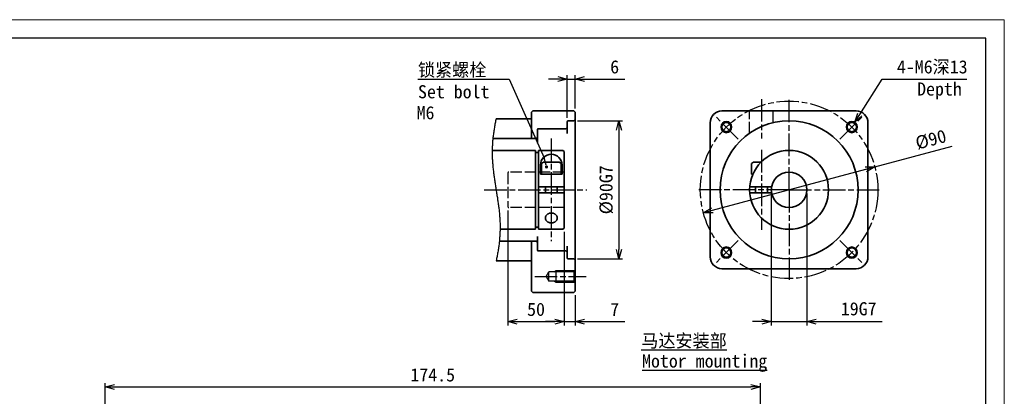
# Model space of a CAD drawing. Header units: millimetres. Extents: x 116 to 528, y 80 to 372.
# Tile 3 of 3: x 266 to 528, y 271 to 372. Entities that reach past the tile are written whole.
import ezdxf
from ezdxf.enums import TextEntityAlignment as Align

# ---------------------------------------------------------------- set-up
doc = ezdxf.new("R2010")
doc.units = ezdxf.units.MM
doc.linetypes.add('AM_ISO02W050x2', pattern=[3.75, 3, -0.75])
doc.linetypes.add('AM_ISO08W050x2', pattern=[9, 6, -0.75, 1.5, -0.75])
for name, color, linetype, lineweight in [('AM_1', 131, 'Continuous', 35), ('AM_5', 3, 'Continuous', 25), ('SYMBOL_VR', 7, 'Continuous', 25), ('图框_外框线', 7, 'Continuous', 18)]:
    doc.layers.add(name, color=color, linetype=linetype, lineweight=lineweight)
doc.dimstyles.new('AM_JIS$0', dxfattribs={"dimtxt": 3.5, "dimasz": 2.5, "dimexe": 1, "dimexo": 1, "dimgap": 1.5, "dimtad": 3, "dimdec": 3, "dimdsep": 46, "dimtxsty": 'Standard', "dimblk": 'OPEN30', "dimcen": 0, "dimclrd": 256, "dimclre": 256, "dimclrt": 2, "dimadec": 3, "dimazin": 2, "dimtp": 0.1, "dimtm": 0.1, "dimtfac": 0.71, "dimtdec": 3, "dimtmove": 0, "dimatfit": 3, "dimldrblk": 'OPEN30', "dimfxl": 1, "dimlwd": -1, "dimlwe": -1, "dimarcsym": 1})

# ---------------------------------------------------------------- blocks, each defined once
blk = doc.blocks.new('_Open30')
at = {"color": 0, "linetype": 'ByBlock', "lineweight": -2}
for p, q in [((-1, 0.27), (0, 0)), ((0, 0), (-1, -0.27)), ((0, 0), (-1, 0))]:
    blk.add_line(p, q, dxfattribs=at)
blk = doc.blocks.new('A3-123_アダプタタイプ_ブッシュ無し')
at = {"layer": 'SYMBOL_VR'}
h = blk.add_hatch(color=3, dxfattribs=at)
edge = h.paths.add_edge_path(flags=0)
edge.add_arc((-114.71, -34.03), 0.446, 0, 360)
at = {"layer": 'SYMBOL_VR', "color": 3}
for p, q in [((-109.22, -20.96), (-109.22, -9.63)), ((-107.12, -18.44), (-107.12, -9.63)), ((-148.93, -10.63), (-124.67, -10.63)), ((-124.67, -10.63), (-115.37, -31.62)), ((-111.72, -10.63), (-114.22, -10.63)), ((-109.22, -10.63), (-107.12, -10.63)), ((-104.62, -10.63), (-93.87, -10.63)), ((-31.27, -20.04), (-25.31, -10.63)), ((-25.31, -10.63), (-2.81, -10.63)), ((-128.59, -23.56), (-128.64, -23.85)), ((-128.54, -23.27), (-128.59, -23.56)), ((-128.49, -22.97), (-128.54, -23.27)), ((-128.43, -22.68), (-128.49, -22.97)), ((-128.37, -22.39), (-128.43, -22.68)), ((-128.32, -22.1), (-128.37, -22.39)), ((-128.25, -21.8), (-128.32, -22.1)), ((-128.19, -21.51), (-128.25, -21.8)), ((-128.13, -21.22), (-128.19, -21.51)), ((-106.44, -21.75), (-94.44, -21.75)), ((-128.93, -25.92), (-128.96, -26.22)), ((-128.89, -25.63), (-128.93, -25.92)), ((-128.86, -25.33), (-128.89, -25.63)), ((-128.82, -25.03), (-128.86, -25.33)), ((-128.78, -24.74), (-128.82, -25.03)), ((-128.73, -24.44), (-128.78, -24.74)), ((-128.69, -24.15), (-128.73, -24.44)), ((-128.64, -23.85), (-128.69, -24.15)), ((-95.44, -24.25), (-95.44, -56.01)), ((-129.15, -28.6), (-129.16, -28.89)), ((-129.13, -28.3), (-129.15, -28.6)), ((-129.11, -28), (-129.13, -28.3)), ((-129.09, -27.7), (-129.11, -28)), ((-129.07, -27.41), (-129.09, -27.7)), ((-129.05, -27.11), (-129.07, -27.41)), ((-129.02, -26.81), (-129.05, -27.11)), ((-128.99, -26.52), (-129.02, -26.81)), ((-128.96, -26.22), (-128.99, -26.52)), ((-27.29, -34.03), (-6.66, -28.52)), ((-129.17, -29.19), (-129.18, -29.49)), ((-129.18, -29.49), (-129.18, -29.78)), ((-129.18, -29.78), (-129.18, -30.08)), ((-129.18, -30.08), (-129.18, -30.38)), ((-129.18, -30.38), (-129.18, -30.68)), ((-129.18, -30.68), (-129.17, -30.97)), ((-129.16, -28.89), (-129.17, -29.19)), ((-129.17, -30.97), (-129.17, -31.27)), ((-129.17, -31.27), (-129.15, -31.57)), ((-129.15, -31.57), (-129.14, -31.86)), ((-129.14, -31.86), (-129.13, -32.16)), ((-129.13, -32.16), (-129.11, -32.45)), ((-129.11, -32.45), (-129.09, -32.75)), ((-129.09, -32.75), (-129.07, -33.05)), ((-129.07, -33.05), (-129.04, -33.34)), ((-129.04, -33.34), (-129.02, -33.64)), ((-129.02, -33.64), (-128.99, -33.93)), ((-128.99, -33.93), (-128.96, -34.23)), ((-128.96, -34.23), (-128.93, -34.52)), ((-128.93, -34.52), (-128.9, -34.82)), ((-128.9, -34.82), (-128.86, -35.12)), ((-128.86, -35.12), (-128.83, -35.41)), ((-128.83, -35.41), (-128.79, -35.71)), ((-128.79, -35.71), (-128.75, -36)), ((-128.75, -36), (-128.71, -36.3)), ((-128.71, -36.3), (-128.67, -36.59)), ((-128.67, -36.59), (-128.63, -36.89)), ((-70.54, -45.58), (-29.71, -34.67)), ((-128.63, -36.89), (-128.59, -37.18)), ((-128.59, -37.18), (-128.54, -37.48)), ((-128.54, -37.48), (-128.5, -37.77)), ((-128.5, -37.77), (-128.45, -38.07)), ((-128.45, -38.07), (-128.41, -38.36)), ((-128.41, -38.36), (-128.36, -38.65)), ((-128.36, -38.65), (-128.32, -38.95)), ((-128.32, -38.95), (-128.27, -39.24)), ((-128.27, -39.24), (-128.22, -39.54)), ((-128.22, -39.54), (-128.18, -39.83)), ((-128.18, -39.83), (-128.13, -40.13)), ((-128.13, -40.13), (-128.08, -40.42)), ((-128.08, -40.42), (-128.04, -40.72)), ((-128.04, -40.72), (-127.99, -41.01)), ((-127.99, -41.01), (-127.94, -41.31)), ((-127.94, -41.31), (-127.9, -41.6)), ((-127.9, -41.6), (-127.85, -41.9)), ((-127.85, -41.9), (-127.8, -42.19)), ((-54.85, -41.13), (-54.85, -76.23)), ((-45.4, -41.13), (-45.4, -76.23)), ((-127.8, -42.19), (-127.76, -42.49)), ((-127.76, -42.49), (-127.72, -42.78)), ((-127.72, -42.78), (-127.67, -43.07)), ((-127.67, -43.07), (-127.63, -43.37)), ((-127.63, -43.37), (-127.59, -43.66)), ((-127.59, -43.66), (-127.55, -43.96)), ((-127.55, -43.96), (-127.51, -44.25)), ((-127.51, -44.25), (-127.47, -44.55)), ((-127.47, -44.55), (-127.43, -44.85)), ((-127.43, -44.85), (-127.4, -45.14)), ((-127.4, -45.14), (-127.36, -45.44)), ((-127.36, -45.44), (-127.33, -45.73)), ((-127.33, -45.73), (-127.3, -46.03)), ((-127.3, -46.03), (-127.27, -46.32)), ((-127.27, -46.32), (-127.24, -46.62)), ((-127.24, -46.62), (-127.22, -46.91)), ((-127.22, -46.91), (-127.19, -47.21)), ((-124.98, -45.64), (-124.98, -76.23)), ((-127.19, -47.21), (-127.17, -47.51)), ((-127.17, -47.51), (-127.15, -47.8)), ((-127.15, -47.8), (-127.13, -48.1)), ((-127.13, -48.1), (-127.12, -48.39)), ((-127.12, -48.39), (-127.1, -48.69)), ((-127.1, -48.69), (-127.09, -48.99)), ((-127.09, -48.99), (-127.08, -49.28)), ((-127.08, -49.28), (-127.08, -49.58)), ((-127.08, -49.58), (-127.08, -49.88)), ((-127.14, -52.26), (-127.16, -52.55)), ((-127.13, -51.96), (-127.14, -52.26)), ((-127.11, -51.66), (-127.13, -51.96)), ((-127.1, -51.36), (-127.11, -51.66)), ((-127.09, -51.07), (-127.1, -51.36)), ((-127.08, -50.77), (-127.09, -51.07)), ((-127.08, -49.88), (-127.08, -50.17)), ((-127.08, -50.17), (-127.08, -50.47)), ((-127.08, -50.47), (-127.08, -50.77)), ((-110.01, -51.32), (-110.01, -76.23)), ((-110.01, -51.32), (-110.01, -76.23)), ((-127.4, -54.93), (-127.44, -55.22)), ((-127.36, -54.63), (-127.4, -54.93)), ((-127.33, -54.33), (-127.36, -54.63)), ((-127.3, -54.04), (-127.33, -54.33)), ((-127.26, -53.74), (-127.3, -54.04)), ((-127.24, -53.44), (-127.26, -53.74)), ((-127.21, -53.15), (-127.24, -53.44)), ((-127.19, -52.85), (-127.21, -53.15)), ((-127.16, -52.55), (-127.19, -52.85)), ((-127.83, -57.58), (-127.88, -57.87)), ((-127.77, -57.28), (-127.83, -57.58)), ((-127.72, -56.99), (-127.77, -57.28)), ((-127.67, -56.7), (-127.72, -56.99)), ((-127.62, -56.4), (-127.67, -56.7)), ((-127.57, -56.11), (-127.62, -56.4)), ((-127.53, -55.81), (-127.57, -56.11)), ((-127.48, -55.52), (-127.53, -55.81)), ((-127.44, -55.22), (-127.48, -55.52)), ((-128.07, -58.74), (-128.13, -59.03)), ((-128, -58.45), (-128.07, -58.74)), ((-127.94, -58.16), (-128, -58.45)), ((-127.88, -57.87), (-127.94, -58.16)), ((-106.44, -58.51), (-94.44, -58.51)), ((-114.83, -63.23), (-114.12, -62)), ((-107.32, -62), (-114.12, -62)), ((-114.12, -64.46), (-114.12, -62)), ((-112.12, -64.73), (-112.12, -61.73)), ((-114.83, -63.23), (-114.12, -64.46)), ((-107.32, -64.46), (-114.12, -64.46)), ((-107.12, -68.16), (-107.12, -76.23)), ((-122.48, -75.23), (-112.51, -75.23)), ((-112.51, -75.23), (-115.01, -75.23)), ((-110.01, -75.23), (-107.12, -75.23)), ((-104.62, -75.23), (-93.87, -75.23)), ((-57.35, -75.23), (-59.85, -75.23)), ((-54.85, -75.23), (-45.4, -75.23)), ((-42.9, -75.23), (-25.32, -75.23))]:
    blk.add_line(p, q, dxfattribs=at)
at = {"layer": 'SYMBOL_VR', "color": 4, "linetype": 'AM_ISO08W050x2'}
for p, q in [((-57.48, -15.97), (-57.48, -26.43)), ((-50.12, -40.13), (-50.12, -15.97)), ((-63.65, -26.6), (-70.02, -20.24)), ((-36.6, -26.6), (-30.23, -20.24)), ((-113.43, -26.47), (-113.43, -53.78)), ((-57.48, -29.48), (-57.48, -50.78)), ((-131.28, -40.13), (-103.97, -40.13)), ((-107.12, -40.13), (-107.12, -40.13)), ((-50.12, -40.13), (-74.28, -40.13)), ((-50.12, -40.13), (-25.97, -40.13)), ((-50.12, -40.13), (-50.12, -64.28)), ((-63.65, -53.66), (-70.02, -60.02)), ((-36.6, -53.66), (-30.23, -60.02)), ((-117.83, -63.23), (-104.12, -63.23))]:
    blk.add_line(p, q, dxfattribs=at)
at = {"layer": 'SYMBOL_VR', "color": 4, "lineweight": 35}
for p, q in [((-118.36, -19.12), (-118.68, -19.44)), ((-118.68, -19.44), (-118.68, -26.47)), ((-107.44, -19.12), (-118.36, -19.12)), ((-107.44, -19.12), (-107.12, -19.44)), ((-107.12, -19.44), (-107.12, -67.16)), ((-67.98, -19.12), (-32.27, -19.12)), ((-118.68, -21.22), (-128.13, -21.22)), ((-109.22, -23.53), (-109.54, -23.85)), ((-109.22, -21.96), (-109.22, -25.11)), ((-107.44, -21.75), (-109.01, -21.75)), ((-107.12, -21.43), (-107.44, -21.75)), ((-71.13, -22.27), (-71.13, -57.98)), ((-29.12, -22.27), (-29.12, -57.98)), ((-117.42, -26.47), (-117.1, -26.16)), ((-117.1, -24.06), (-117.1, -27.73)), ((-109.54, -23.85), (-116.89, -23.85)), ((-117.42, -26.47), (-128.99, -26.47)), ((-117.63, -29.63), (-129.18, -29.63)), ((-117.63, -29.63), (-117.63, -50.63)), ((-116.84, -30.15), (-117.63, -30.15)), ((-110.33, -29.63), (-116.84, -29.63)), ((-116.84, -29.63), (-116.84, -50.63)), ((-110.33, -29.63), (-110.01, -29.94)), ((-110.01, -29.94), (-110.01, -50.32)), ((-116.31, -33.56), (-116.31, -35.93)), ((-116.05, -33.09), (-115.51, -32.78)), ((-116.05, -33.09), (-116.05, -35.93)), ((-111.35, -32.78), (-115.51, -32.78)), ((-110.8, -33.09), (-111.35, -32.78)), ((-110.8, -33.09), (-110.8, -35.93)), ((-110.54, -33.56), (-110.54, -35.93)), ((-60.1, -33.09), (-59.56, -32.78)), ((-60.1, -33.09), (-60.1, -35.93)), ((-59.56, -32.78), (-57.62, -32.78)), ((-110.54, -35.93), (-116.31, -35.93)), ((-60.1, -35.93), (-59.75, -35.93)), ((-110.01, -39.34), (-116.84, -39.34)), ((-110.01, -40.92), (-116.84, -40.92)), ((-115, -39.34), (-115, -40.92)), ((-111.85, -39.34), (-111.85, -40.92)), ((-60.6, -39.34), (-54.78, -39.34)), ((-60.6, -40.92), (-54.78, -40.92)), ((-59.05, -39.34), (-59.05, -40.92)), ((-55.9, -39.34), (-55.9, -40.92)), ((-114.91, -47.18), (-114.95, -47.29)), ((-114.85, -47.07), (-114.91, -47.18)), ((-114.79, -46.97), (-114.85, -47.07)), ((-114.72, -46.88), (-114.79, -46.97)), ((-114.63, -46.78), (-114.72, -46.88)), ((-114.54, -46.7), (-114.63, -46.78)), ((-114.44, -46.62), (-114.54, -46.7)), ((-114.33, -46.55), (-114.44, -46.62)), ((-114.21, -46.49), (-114.33, -46.55)), ((-114.09, -46.44), (-114.21, -46.49)), ((-113.96, -46.39), (-114.09, -46.44)), ((-113.83, -46.36), (-113.96, -46.39)), ((-113.7, -46.34), (-113.83, -46.36)), ((-113.56, -46.32), (-113.7, -46.34)), ((-113.43, -46.32), (-113.56, -46.32)), ((-113.29, -46.32), (-113.43, -46.32)), ((-113.15, -46.34), (-113.29, -46.32)), ((-113.02, -46.36), (-113.15, -46.34)), ((-112.89, -46.39), (-113.02, -46.36)), ((-112.76, -46.44), (-112.89, -46.39)), ((-112.64, -46.49), (-112.76, -46.44)), ((-112.52, -46.55), (-112.64, -46.49)), ((-112.41, -46.62), (-112.52, -46.55)), ((-112.31, -46.7), (-112.41, -46.62)), ((-112.22, -46.78), (-112.31, -46.7)), ((-112.13, -46.88), (-112.22, -46.78)), ((-112.06, -46.97), (-112.13, -46.88)), ((-112, -47.07), (-112.06, -46.97)), ((-111.95, -47.18), (-112, -47.07)), ((-111.9, -47.29), (-111.95, -47.18)), ((-114.99, -47.51), (-115, -47.63)), ((-115, -47.63), (-114.99, -47.74)), ((-114.98, -47.4), (-114.99, -47.51)), ((-114.99, -47.74), (-114.98, -47.86)), ((-114.95, -47.29), (-114.98, -47.4)), ((-114.98, -47.86), (-114.95, -47.97)), ((-114.95, -47.97), (-114.91, -48.08)), ((-114.91, -48.08), (-114.85, -48.18)), ((-114.85, -48.18), (-114.79, -48.28)), ((-114.79, -48.28), (-114.72, -48.38)), ((-114.72, -48.38), (-114.63, -48.47)), ((-114.63, -48.47), (-114.54, -48.56)), ((-114.54, -48.56), (-114.44, -48.63)), ((-114.44, -48.63), (-114.33, -48.7)), ((-114.33, -48.7), (-114.21, -48.77)), ((-114.21, -48.77), (-114.09, -48.82)), ((-114.09, -48.82), (-113.96, -48.86)), ((-113.96, -48.86), (-113.83, -48.9)), ((-113.83, -48.9), (-113.7, -48.92)), ((-113.7, -48.92), (-113.56, -48.94)), ((-113.56, -48.94), (-113.43, -48.94)), ((-113.43, -48.94), (-113.29, -48.94)), ((-113.29, -48.94), (-113.15, -48.92)), ((-113.15, -48.92), (-113.02, -48.9)), ((-113.02, -48.9), (-112.89, -48.86)), ((-112.89, -48.86), (-112.76, -48.82)), ((-112.76, -48.82), (-112.64, -48.77)), ((-112.64, -48.77), (-112.52, -48.7)), ((-112.52, -48.7), (-112.41, -48.63)), ((-112.41, -48.63), (-112.31, -48.56)), ((-112.31, -48.56), (-112.22, -48.47)), ((-112.22, -48.47), (-112.13, -48.38)), ((-112.13, -48.38), (-112.06, -48.28)), ((-112.06, -48.28), (-112, -48.18)), ((-112, -48.18), (-111.95, -48.08)), ((-111.95, -48.08), (-111.9, -47.97)), ((-111.87, -47.4), (-111.9, -47.29)), ((-111.9, -47.97), (-111.87, -47.86)), ((-111.86, -47.51), (-111.87, -47.4)), ((-111.87, -47.86), (-111.86, -47.74)), ((-111.85, -47.63), (-111.86, -47.51)), ((-111.86, -47.74), (-111.85, -47.63)), ((-111.85, -47.63), (-111.85, -47.63)), ((-117.63, -50.63), (-127.08, -50.63)), ((-116.84, -50.11), (-117.63, -50.11)), ((-110.33, -50.63), (-116.84, -50.63)), ((-110.33, -50.63), (-110.01, -50.32)), ((-117.42, -53.78), (-127.27, -53.78)), ((-118.68, -67.16), (-118.68, -53.78)), ((-117.42, -53.78), (-117.1, -54.1)), ((-117.1, -56.2), (-117.1, -52.52)), ((-109.54, -56.41), (-116.89, -56.41)), ((-109.22, -56.72), (-109.54, -56.41)), ((-109.22, -58.3), (-109.22, -55.15)), ((-118.68, -59.03), (-128.13, -59.03)), ((-107.44, -58.51), (-109.01, -58.51)), ((-107.12, -58.82), (-107.44, -58.51)), ((-112.12, -61.73), (-112.62, -62)), ((-107.17, -61.73), (-112.12, -61.73)), ((-107.32, -62), (-107.12, -61.66)), ((-107.32, -62), (-107.32, -64.46)), ((-67.98, -61.13), (-32.27, -61.13)), ((-112.12, -64.73), (-112.62, -64.46)), ((-107.17, -64.73), (-112.12, -64.73)), ((-107.32, -64.46), (-107.12, -64.81)), ((-118.68, -67.16), (-118.36, -67.48)), ((-107.44, -67.48), (-118.36, -67.48)), ((-107.44, -67.48), (-107.12, -67.16))]:
    blk.add_line(p, q, dxfattribs=at)
at = {"layer": 'SYMBOL_VR', "color": 6, "linetype": 'AM_ISO02W050x2'}
for p, q in [((-60.63, -25.04), (-60.63, -19.12)), ((-54.32, -22.23), (-54.32, -19.12)), ((-124.98, -35.61), (-124.98, -44.64)), ((-110.01, -35.4), (-124.77, -35.4)), ((-110.01, -44.85), (-124.77, -44.85))]:
    blk.add_line(p, q, dxfattribs=at)
at = {"layer": 'SYMBOL_VR', "color": 3, "linetype": 'Continuous'}
blk.add_line((-114.82, -33.6), (-115.37, -31.62), dxfattribs=at)
at = {"layer": 'SYMBOL_VR', "color": 4, "linetype": 'AM_ISO08W050x2'}
blk.add_circle((-50.12, -40.13), 23.63, dxfattribs=at)
at = {"layer": 'SYMBOL_VR', "color": 4, "lineweight": 35}
for centre, radius in [((-50.12, -40.13), 18.38), ((-66.83, -23.42), 1.23), ((-33.41, -23.42), 1.23), ((-50.12, -40.13), 10.5), ((-50.12, -40.13), 4.73), ((-66.83, -56.84), 1.23), ((-33.41, -56.84), 1.23)]:
    blk.add_circle(centre, radius, dxfattribs=at)
for centre, radius, start, end in [((-67.98, -22.27), 3.15, 90, 180), ((-32.27, -22.27), 3.15, 0, 90), ((-109.01, -21.96), 0.21, 90, 180), ((-116.89, -24.06), 0.21, 90, 180), ((-113.43, -33.56), 2.89, 0, 180), ((-116.89, -56.2), 0.21, 180, 270), ((-109.01, -58.3), 0.21, 180, 270), ((-67.98, -57.98), 3.15, 180, 270), ((-32.27, -57.98), 3.15, 270, 0)]:
    blk.add_arc(centre, radius, start, end, dxfattribs=at)
at = {"layer": 'SYMBOL_VR', "color": 3}
for centre in [(-66.83, -23.42), (-33.41, -23.42), (-66.83, -56.84), (-33.41, -56.84)]:
    blk.add_arc(centre, 1.5, 45, 44.99, dxfattribs=at)
at = {"layer": 'SYMBOL_VR', "color": 6, "linetype": 'AM_ISO02W050x2'}
for centre, start, end in [((-124.77, -35.61), 90, 180), ((-124.77, -44.64), 180, 270)]:
    blk.add_arc(centre, 0.21, start, end, dxfattribs=at)
at = {"layer": 'SYMBOL_VR', "color": 3, "xscale": 2.5, "yscale": 2.5, "zscale": 2.5}
for p in [(-109.22, -10.63), (-110.01, -75.23), (-110.01, -75.23), (-54.85, -75.23)]:
    blk.add_blockref('_Open30', p, dxfattribs=at)
for p, rotation in [((-107.12, -10.63), 180), ((-32.61, -22.15), 237.6322081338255), ((-95.44, -21.75), 90), ((-27.29, -34.03), 14.95479848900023), ((-72.95, -46.23), 194.9547984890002), ((-95.44, -58.51), 270), ((-124.98, -75.23), 180), ((-107.12, -75.23), 180), ((-45.4, -75.23), 180)]:
    blk.add_blockref('_Open30', p, dxfattribs=dict(at, rotation=rotation))
at = {"layer": 'SYMBOL_VR', "color": 2, "insert": (-148.93, -6.43), "char_height": 3.5, "attachment_point": 1}
blk.add_mtext('锁紧螺栓\\PSet bolt', dxfattribs=at)
at = {"layer": 'SYMBOL_VR', "color": 2, "char_height": 3.5, "attachment_point": 1}
for s, width, insert in [('Depth', 27.8992, (-16.03, -11.53)), ('{\\L马达安装部}', 29.3546, (-89.47, -78.57)), ('{\\LMotor mounting}', 35.4402, (-89.27, -83.96))]:
    blk.add_mtext_dynamic_manual_height_columns(s, width=width, gutter_width=17.5, heights=[0], dxfattribs=dict(at, insert=insert))
at = {"layer": 'SYMBOL_VR', "lineweight": 25}
for tag, p in [('2', (-95.37, -7.38)), ('4', (-2.57, -7.38)), ('7', (-95.37, -71.98)), ('5', (-26.82, -71.81))]:
    blk.add_attdef(tag, text='', height=3.5, dxfattribs=at).set_placement(p, align=Align.MIDDLE_RIGHT)
blk.add_attdef('8', text='', height=3.5, dxfattribs=at).set_placement((-149.31, -19.6), align=Align.MIDDLE_LEFT)
blk.add_attdef('3', text='', height=3.5, rotation=14.9548, dxfattribs=at).set_placement((-8.37, -25.62), align=Align.MIDDLE_RIGHT)
blk.add_attdef('1', text='', height=3.5, rotation=90, dxfattribs=at).set_placement((-98.86, -40.13), align=Align.MIDDLE)
blk.add_attdef('6', text='', height=3.5, dxfattribs=at).set_placement((-117.5, -71.98), align=Align.MIDDLE)
blk = doc.blocks.new('*D20')
at = {"layer": 'AM_5', "linetype": 'ByBlock'}
for p, q in [((289.03, 212.5), (289.03, 274.72)), ((291.53, 273.72), (461.03, 273.72)), ((463.53, 242.2), (463.53, 274.72))]:
    blk.add_line(p, q, dxfattribs=at)
at = {"layer": 'Defpoints', "color": 0}
for p in [(463.53, 273.72), (463.53, 241.2), (289.03, 211.5)]:
    blk.add_point(p, dxfattribs=at)
at = {"layer": 'AM_5', "xscale": 2.5, "yscale": 2.5, "zscale": 2.5, "rotation": 180}
blk.add_blockref('_Open30', (289.03, 273.72), dxfattribs=at)
at = {"layer": 'AM_5', "xscale": 2.5, "yscale": 2.5, "zscale": 2.5}
blk.add_blockref('_Open30', (463.53, 273.72), dxfattribs=at)
at = {"layer": 'AM_5', "color": 2, "insert": (376.28, 276.92), "char_height": 3.5, "attachment_point": 5}
blk.add_mtext('174.5', dxfattribs=at)

msp = doc.modelspace()

# ---------------------------------------------------------------- linework, layer by layer
at = {"layer": '图框_外框线', "color": 3}
msp.add_lwpolyline([(115.599, 79.5558), (528.4853, 79.5558), (528.4853, 371.5254), (115.599, 371.5254)], close=True, dxfattribs=at)
at = {"layer": '图框_外框线', "color": 3, "lineweight": 25}
msp.add_lwpolyline([(140.1756, 84.4711), (523.57, 84.4711), (523.57, 366.6101), (140.1756, 366.6101)], close=True, dxfattribs=at)

# ---------------------------------------------------------------- block references
at = {"layer": 'AM_1'}
msp.add_blockref('A3-123_アダプタタイプ_ブッシュ無し', (521.2914, 366.3508), dxfattribs=at).add_auto_attribs({'1': '%%c90G7', '2': '6', '3': '%%c90', '4': '4-M6深13', '5': '19G7', '6': '50', '7': '7', '8': 'M6'})

# ---------------------------------------------------------------- dimensions: what is measured, and where the dimension line sits
at = {"layer": 'AM_5'}
dim = msp.add_linear_dim(base=(463.5307, 273.7196), p1=(289.0307, 211.4996), p2=(463.5307, 241.1996), dimstyle='AM_JIS$0', dxfattribs=at)
dim.commit()
dim.dimension.update_dxf_attribs({"geometry": '*D20', "text_midpoint": (376.2807, 273.7196), "dimtype": 160})

doc.saveas('drawing.dxf')
